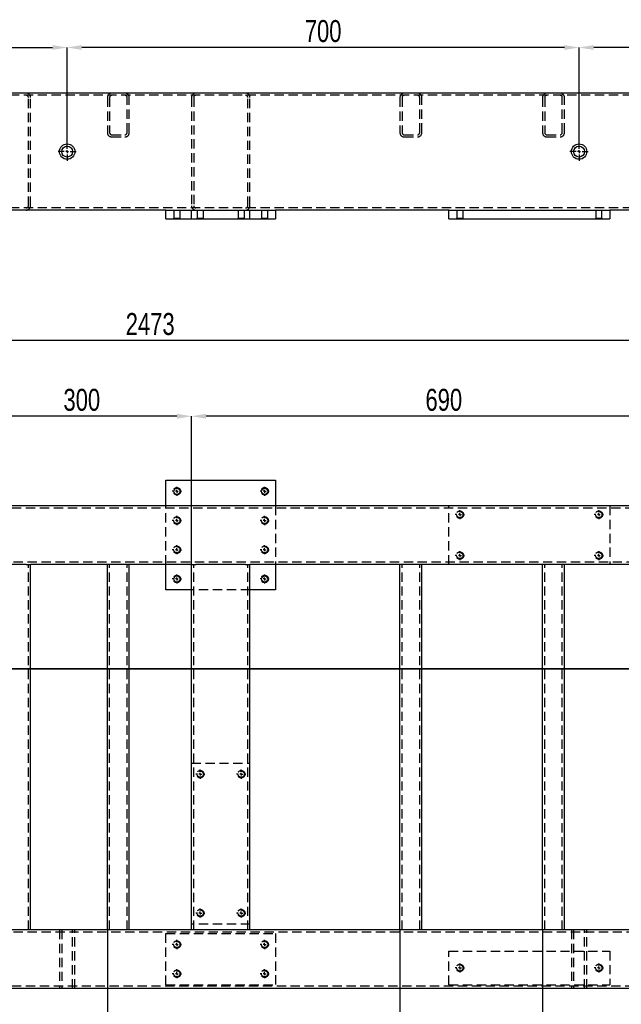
# Model space of a CAD drawing. Header units: millimetres. Extents: x 5 to 589, y 5 to 415.
# Tile 5 of 14: x 187 to 269, y 88 to 223. Entities that reach past the tile are written whole.
import ezdxf

# ---------------------------------------------------------------- set-up
doc = ezdxf.new("R2010")
doc.units = ezdxf.units.MM
doc.header["$PDSIZE"] = -1
doc.linetypes.add('CENTERX2', pattern=[20.32, 12.7, -2.54, 2.54, -2.54])
doc.linetypes.add('HIDDEN', pattern=[1.905, 1.27, -0.635])
for name, color, linetype in [('COTES', 1, 'Continuous'), ('TRAIT-MIXTES', 3, 'CENTERX2'), ('TRAIT-TIRET', 2, 'HIDDEN')]:
    doc.layers.add(name, color=color, linetype=linetype)
doc.layers.add('TRAIT-FORT', color=4, linetype='Continuous', lineweight=25)
doc.styles.add('SLDTEXTSTYLE0', font='TXT', dxfattribs={"width": 0.75})
doc.dimstyles.new('SLDDIMSTYLE0', dxfattribs={"dimtxt": 3, "dimasz": 2, "dimexe": 0, "dimexo": 0.0625, "dimgap": 0.75, "dimtad": 1, "dimdec": 0, "dimlfac": 10, "dimrnd": 1e-09, "dimzin": 12, "dimdsep": 46, "dimtxsty": 'SLDTEXTSTYLE0', "dimsah": 1, "dimcen": 0.09, "dimadec": 0, "dimazin": 3, "dimtfac": 1, "dimtdec": 0, "dimtofl": 0, "dimtmove": 0, "dimatfit": 3, "dimfxl": 1, "dimfrac": 2, "dimtolj": 1, "dimtzin": 12, "dimarcsym": 0})

# ---------------------------------------------------------------- blocks, each defined once
blk = doc.blocks.new('_D_1')
at = {"layer": 'COTES', "color": 0, "lineweight": -2, "transparency": 16777216}
for p, q in [((81.08, 156.17), (81.08, 178.74)), ((326.38, 178.74), (83.08, 178.74)), ((328.38, 156.17), (328.38, 178.74))]:
    blk.add_line(p, q, dxfattribs=at)
at = {"layer": 'COTES', "color": 0, "transparency": 16777216}
for points in [[(83.08, 179.07), (83.08, 178.41), (81.08, 178.74)], [(326.38, 179.07), (326.38, 178.41), (328.38, 178.74)]]:
    blk.add_solid(points, dxfattribs=at)
at = {"layer": 'Defpoints', "color": 0, "transparency": 16777216}
for p in [(81.08, 178.74), (81.08, 156.11), (328.38, 156.11)]:
    blk.add_point(p, dxfattribs=at)
at = {"layer": 'COTES', "color": 0, "transparency": 16777216, "insert": (204.73, 182.49), "char_height": 3, "attachment_point": 2, "style": 'SLDTEXTSTYLE0'}
blk.add_mtext('\\A1;2473', dxfattribs=at)
blk = doc.blocks.new('_D_5')
at = {"layer": 'COTES', "color": 0, "lineweight": -2, "transparency": 16777216}
for p, q in [((180.38, 148.17), (180.38, 168.37)), ((208.38, 168.37), (182.38, 168.37)), ((210.38, 148.17), (210.38, 168.37))]:
    blk.add_line(p, q, dxfattribs=at)
at = {"layer": 'COTES', "color": 0, "transparency": 16777216}
for points in [[(182.38, 168.71), (182.38, 168.04), (180.38, 168.37)], [(208.38, 168.71), (208.38, 168.04), (210.38, 168.37)]]:
    blk.add_solid(points, dxfattribs=at)
at = {"layer": 'Defpoints', "color": 0, "transparency": 16777216}
for p in [(180.38, 168.37), (180.38, 148.11), (210.38, 148.11)]:
    blk.add_point(p, dxfattribs=at)
at = {"layer": 'COTES', "color": 0, "transparency": 16777216, "insert": (195.38, 172.12), "char_height": 3, "attachment_point": 2, "style": 'SLDTEXTSTYLE0'}
blk.add_mtext('\\A1;300', dxfattribs=at)
blk = doc.blocks.new('_D_6')
at = {"layer": 'COTES', "color": 0, "lineweight": -2, "transparency": 16777216}
for p, q in [((210.38, 148.17), (210.38, 168.37)), ((277.38, 168.37), (212.38, 168.37)), ((279.38, 148.17), (279.38, 168.37))]:
    blk.add_line(p, q, dxfattribs=at)
at = {"layer": 'COTES', "color": 0, "transparency": 16777216}
for points in [[(212.38, 168.71), (212.38, 168.04), (210.38, 168.37)], [(277.38, 168.71), (277.38, 168.04), (279.38, 168.37)]]:
    blk.add_solid(points, dxfattribs=at)
at = {"layer": 'Defpoints', "color": 0, "transparency": 16777216}
for p in [(210.38, 168.37), (210.38, 148.11), (279.38, 148.11)]:
    blk.add_point(p, dxfattribs=at)
at = {"layer": 'COTES', "color": 0, "transparency": 16777216, "insert": (244.88, 172.12), "char_height": 3, "attachment_point": 2, "style": 'SLDTEXTSTYLE0'}
blk.add_mtext('\\A1;690', dxfattribs=at)
blk = doc.blocks.new('_D_11')
at = {"layer": 'COTES', "color": 0, "lineweight": -2, "transparency": 16777216}
for p, q in [((153.21, 98.04), (153.21, 74.94)), ((198.88, 98.04), (198.88, 74.94)), ((196.88, 74.94), (155.21, 74.94))]:
    blk.add_line(p, q, dxfattribs=at)
at = {"layer": 'COTES', "color": 0, "transparency": 16777216}
for points in [[(155.21, 75.27), (155.21, 74.61), (153.21, 74.94)], [(196.88, 75.27), (196.88, 74.61), (198.88, 74.94)]]:
    blk.add_solid(points, dxfattribs=at)
at = {"layer": 'Defpoints', "color": 0, "transparency": 16777216}
for p in [(153.21, 98.11), (198.88, 98.11), (153.21, 74.94)]:
    blk.add_point(p, dxfattribs=at)
at = {"layer": 'COTES', "color": 0, "transparency": 16777216, "insert": (176.05, 78.69), "char_height": 3, "attachment_point": 2, "style": 'SLDTEXTSTYLE0'}
blk.add_mtext('\\A1;457', dxfattribs=at)
blk = doc.blocks.new('_D_12')
at = {"layer": 'COTES', "color": 0, "lineweight": -2, "transparency": 16777216}
for p, q in [((198.88, 98.04), (198.88, 74.94)), ((238.88, 98.04), (238.88, 74.94)), ((236.88, 74.94), (200.88, 74.94))]:
    blk.add_line(p, q, dxfattribs=at)
at = {"layer": 'COTES', "color": 0, "transparency": 16777216}
for points in [[(200.88, 75.27), (200.88, 74.61), (198.88, 74.94)], [(236.88, 75.27), (236.88, 74.61), (238.88, 74.94)]]:
    blk.add_solid(points, dxfattribs=at)
at = {"layer": 'Defpoints', "color": 0, "transparency": 16777216}
for p in [(198.88, 98.11), (238.88, 98.11), (198.88, 74.94)]:
    blk.add_point(p, dxfattribs=at)
at = {"layer": 'COTES', "color": 0, "transparency": 16777216, "insert": (218.88, 78.69), "char_height": 3, "attachment_point": 2, "style": 'SLDTEXTSTYLE0'}
blk.add_mtext('\\A1;400', dxfattribs=at)
blk = doc.blocks.new('_D_13')
at = {"layer": 'COTES', "color": 0, "lineweight": -2, "transparency": 16777216}
for p, q in [((238.88, 98.04), (238.88, 74.94)), ((258.38, 98.04), (258.38, 74.94)), ((256.38, 74.94), (240.88, 74.94))]:
    blk.add_line(p, q, dxfattribs=at)
at = {"layer": 'COTES', "color": 0, "transparency": 16777216}
for points in [[(240.88, 75.27), (240.88, 74.61), (238.88, 74.94)], [(256.38, 75.27), (256.38, 74.61), (258.38, 74.94)]]:
    blk.add_solid(points, dxfattribs=at)
at = {"layer": 'Defpoints', "color": 0, "transparency": 16777216}
for p in [(238.88, 98.11), (258.38, 98.11), (238.88, 74.94)]:
    blk.add_point(p, dxfattribs=at)
at = {"layer": 'COTES', "color": 0, "transparency": 16777216, "insert": (248.63, 78.69), "char_height": 3, "attachment_point": 2, "style": 'SLDTEXTSTYLE0'}
blk.add_mtext('\\A1;195', dxfattribs=at)
blk = doc.blocks.new('_D_14')
at = {"layer": 'COTES', "color": 0, "lineweight": -2, "transparency": 16777216}
for p, q in [((258.38, 98.04), (258.38, 74.94)), ((300.88, 98.04), (300.88, 74.94)), ((298.88, 74.94), (260.38, 74.94))]:
    blk.add_line(p, q, dxfattribs=at)
at = {"layer": 'COTES', "color": 0, "transparency": 16777216}
for points in [[(260.38, 75.27), (260.38, 74.61), (258.38, 74.94)], [(298.88, 75.27), (298.88, 74.61), (300.88, 74.94)]]:
    blk.add_solid(points, dxfattribs=at)
at = {"layer": 'Defpoints', "color": 0, "transparency": 16777216}
for p in [(258.38, 98.11), (300.88, 98.11), (258.38, 74.94)]:
    blk.add_point(p, dxfattribs=at)
at = {"layer": 'COTES', "color": 0, "transparency": 16777216, "insert": (279.63, 78.69), "char_height": 3, "attachment_point": 2, "style": 'SLDTEXTSTYLE0'}
blk.add_mtext('\\A1;425', dxfattribs=at)
blk = doc.blocks.new('SW_CENTERMARKSYMBOL_4')
at = {"layer": 'TRAIT-MIXTES', "color": 0}
for p, q in [((-0.4, 0), (-0.625, 0)), ((0, 0), (-0.2, 0)), ((0, 0.4), (0, 0.625)), ((0, 0), (0, 0.2)), ((0, 0), (0, -0.2)), ((0, 0), (0.2, 0)), ((0.4, 0), (0.625, 0)), ((0, -0.4), (0, -0.625))]:
    blk.add_line(p, q, dxfattribs=at)
blk = doc.blocks.new('SW_CENTERMARKSYMBOL_5')
at = {"layer": 'TRAIT-MIXTES', "color": 0}
for p, q in [((-0.4, 0), (-0.625, 0)), ((0, 0), (-0.2, 0)), ((0, 0.4), (0, 0.625)), ((0, 0), (0, 0.2)), ((0, 0), (0, -0.2)), ((0, 0), (0.2, 0)), ((0.4, 0), (0.625, 0)), ((0, -0.4), (0, -0.625))]:
    blk.add_line(p, q, dxfattribs=at)
blk = doc.blocks.new('SW_CENTERMARKSYMBOL_6')
at = {"layer": 'TRAIT-MIXTES', "color": 0}
for p, q in [((-0.4, 0), (-0.625, 0)), ((0, 0), (-0.2, 0)), ((0, 0.4), (0, 0.625)), ((0, 0), (0, 0.2)), ((0, 0), (0, -0.2)), ((0, 0), (0.2, 0)), ((0.4, 0), (0.625, 0)), ((0, -0.4), (0, -0.625))]:
    blk.add_line(p, q, dxfattribs=at)
blk = doc.blocks.new('SW_CENTERMARKSYMBOL_7')
at = {"layer": 'TRAIT-MIXTES', "color": 0}
for p, q in [((-0.4, 0), (-0.625, 0)), ((0, 0), (-0.2, 0)), ((0, 0.4), (0, 0.625)), ((0, 0), (0, 0.2)), ((0, 0), (0, -0.2)), ((0, 0), (0.2, 0)), ((0.4, 0), (0.625, 0)), ((0, -0.4), (0, -0.625))]:
    blk.add_line(p, q, dxfattribs=at)
blk = doc.blocks.new('SW_CENTERMARKSYMBOL_8')
at = {"layer": 'TRAIT-MIXTES', "color": 0}
for p, q in [((-0.4, 0), (-0.625, 0)), ((0, 0), (-0.2, 0)), ((0, 0.4), (0, 0.625)), ((0, 0), (0, 0.2)), ((0, 0), (0, -0.2)), ((0, 0), (0.2, 0)), ((0.4, 0), (0.625, 0)), ((0, -0.4), (0, -0.625))]:
    blk.add_line(p, q, dxfattribs=at)
blk = doc.blocks.new('SW_CENTERMARKSYMBOL_9')
at = {"layer": 'TRAIT-MIXTES', "color": 0}
for p, q in [((-0.4, 0), (-0.625, 0)), ((0, 0), (-0.2, 0)), ((0, 0.4), (0, 0.625)), ((0, 0), (0, 0.2)), ((0, 0), (0, -0.2)), ((0, 0), (0.2, 0)), ((0.4, 0), (0.625, 0)), ((0, -0.4), (0, -0.625))]:
    blk.add_line(p, q, dxfattribs=at)
blk = doc.blocks.new('SW_CENTERMARKSYMBOL_10')
at = {"layer": 'TRAIT-MIXTES', "color": 0}
for p, q in [((-0.4, 0), (-0.625, 0)), ((0, 0), (-0.2, 0)), ((0, 0.4), (0, 0.625)), ((0, 0), (0, 0.2)), ((0, 0), (0, -0.2)), ((0, 0), (0.2, 0)), ((0.4, 0), (0.625, 0)), ((0, -0.4), (0, -0.625))]:
    blk.add_line(p, q, dxfattribs=at)
blk = doc.blocks.new('SW_CENTERMARKSYMBOL_11')
at = {"layer": 'TRAIT-MIXTES', "color": 0}
for p, q in [((-0.4, 0), (-0.625, 0)), ((0, 0), (-0.2, 0)), ((0, 0.4), (0, 0.625)), ((0, 0), (0, 0.2)), ((0, 0), (0, -0.2)), ((0, 0), (0.2, 0)), ((0.4, 0), (0.625, 0)), ((0, -0.4), (0, -0.625))]:
    blk.add_line(p, q, dxfattribs=at)
blk = doc.blocks.new('SW_CENTERMARKSYMBOL_12')
at = {"layer": 'TRAIT-MIXTES', "color": 0}
for p, q in [((-0.4, 0), (-0.625, 0)), ((0, 0), (-0.2, 0)), ((0, 0.4), (0, 0.625)), ((0, 0), (0, 0.2)), ((0, 0), (0, -0.2)), ((0, 0), (0.2, 0)), ((0.4, 0), (0.625, 0)), ((0, -0.4), (0, -0.625))]:
    blk.add_line(p, q, dxfattribs=at)
blk = doc.blocks.new('SW_CENTERMARKSYMBOL_13')
at = {"layer": 'TRAIT-MIXTES', "color": 0}
for p, q in [((-0.4, 0), (-0.625, 0)), ((0, 0), (-0.2, 0)), ((0, 0.4), (0, 0.625)), ((0, 0), (0, 0.2)), ((0, 0), (0, -0.2)), ((0, 0), (0.2, 0)), ((0.4, 0), (0.625, 0)), ((0, -0.4), (0, -0.625))]:
    blk.add_line(p, q, dxfattribs=at)
blk = doc.blocks.new('SW_CENTERMARKSYMBOL_14')
at = {"layer": 'TRAIT-MIXTES', "color": 0}
for p, q in [((-0.4, 0), (-0.625, 0)), ((0, 0), (-0.2, 0)), ((0, 0.4), (0, 0.625)), ((0, 0), (0, 0.2)), ((0, 0), (0, -0.2)), ((0, 0), (0.2, 0)), ((0.4, 0), (0.625, 0)), ((0, -0.4), (0, -0.625))]:
    blk.add_line(p, q, dxfattribs=at)
blk = doc.blocks.new('SW_CENTERMARKSYMBOL_15')
at = {"layer": 'TRAIT-MIXTES', "color": 0}
for p, q in [((-0.4, 0), (-0.625, 0)), ((0, 0), (-0.2, 0)), ((0, 0.4), (0, 0.625)), ((0, 0), (0, 0.2)), ((0, 0), (0, -0.2)), ((0, 0), (0.2, 0)), ((0.4, 0), (0.625, 0)), ((0, -0.4), (0, -0.625))]:
    blk.add_line(p, q, dxfattribs=at)
blk = doc.blocks.new('SW_CENTERMARKSYMBOL_16')
at = {"layer": 'TRAIT-MIXTES', "color": 0}
for p, q in [((-0.4, 0), (-0.625, 0)), ((0, 0), (-0.2, 0)), ((0, 0.4), (0, 0.625)), ((0, 0), (0, 0.2)), ((0, 0), (0, -0.2)), ((0, 0), (0.2, 0)), ((0.4, 0), (0.625, 0)), ((0, -0.4), (0, -0.625))]:
    blk.add_line(p, q, dxfattribs=at)
blk = doc.blocks.new('SW_CENTERMARKSYMBOL_17')
at = {"layer": 'TRAIT-MIXTES', "color": 0}
for p, q in [((-0.4, 0), (-0.625, 0)), ((0, 0), (-0.2, 0)), ((0, 0.4), (0, 0.625)), ((0, 0), (0, 0.2)), ((0, 0), (0, -0.2)), ((0, 0), (0.2, 0)), ((0.4, 0), (0.625, 0)), ((0, -0.4), (0, -0.625))]:
    blk.add_line(p, q, dxfattribs=at)
blk = doc.blocks.new('SW_CENTERMARKSYMBOL_47')
at = {"layer": 'TRAIT-MIXTES', "color": 0}
for p, q in [((-0.4, 0), (-0.625, 0)), ((0, 0), (-0.2, 0)), ((0, 0.4), (0, 0.625)), ((0, 0), (0, 0.2)), ((0, 0), (0, -0.2)), ((0, 0), (0.2, 0)), ((0.4, 0), (0.625, 0)), ((0, -0.4), (0, -0.625))]:
    blk.add_line(p, q, dxfattribs=at)
blk = doc.blocks.new('SW_CENTERMARKSYMBOL_48')
at = {"layer": 'TRAIT-MIXTES', "color": 0}
for p, q in [((-0.4, 0), (-0.625, 0)), ((0, 0), (-0.2, 0)), ((0, 0.4), (0, 0.625)), ((0, 0), (0, 0.2)), ((0, 0), (0, -0.2)), ((0, 0), (0.2, 0)), ((0.4, 0), (0.625, 0)), ((0, -0.4), (0, -0.625))]:
    blk.add_line(p, q, dxfattribs=at)
blk = doc.blocks.new('SW_CENTERMARKSYMBOL_49')
at = {"layer": 'TRAIT-MIXTES', "color": 0}
for p, q in [((-0.4, 0), (-0.625, 0)), ((0, 0), (-0.2, 0)), ((0, 0.4), (0, 0.625)), ((0, 0), (0, 0.2)), ((0, 0), (0, -0.2)), ((0, 0), (0.2, 0)), ((0.4, 0), (0.625, 0)), ((0, -0.4), (0, -0.625))]:
    blk.add_line(p, q, dxfattribs=at)
blk = doc.blocks.new('SW_CENTERMARKSYMBOL_50')
at = {"layer": 'TRAIT-MIXTES', "color": 0}
for p, q in [((-0.4, 0), (-0.625, 0)), ((0, 0), (-0.2, 0)), ((0, 0.4), (0, 0.625)), ((0, 0), (0, 0.2)), ((0, 0), (0, -0.2)), ((0, 0), (0.2, 0)), ((0.4, 0), (0.625, 0)), ((0, -0.4), (0, -0.625))]:
    blk.add_line(p, q, dxfattribs=at)
blk = doc.blocks.new('SW_CENTERMARKSYMBOL_59')
at = {"layer": 'TRAIT-MIXTES', "color": 0}
for p, q in [((-0.4, 0), (-0.625, 0)), ((0, 0), (-0.2, 0)), ((0, 0.4), (0, 0.625)), ((0, 0), (0, 0.2)), ((0, 0), (0, -0.2)), ((0, 0), (0.2, 0)), ((0.4, 0), (0.625, 0)), ((0, -0.4), (0, -0.625))]:
    blk.add_line(p, q, dxfattribs=at)
blk = doc.blocks.new('SW_CENTERMARKSYMBOL_60')
at = {"layer": 'TRAIT-MIXTES', "color": 0}
for p, q in [((-0.4, 0), (-0.625, 0)), ((0, 0), (-0.2, 0)), ((0, 0.4), (0, 0.625)), ((0, 0), (0, 0.2)), ((0, 0), (0, -0.2)), ((0, 0), (0.2, 0)), ((0.4, 0), (0.625, 0)), ((0, -0.4), (0, -0.625))]:
    blk.add_line(p, q, dxfattribs=at)
blk = doc.blocks.new('SW_CENTERMARKSYMBOL_61')
at = {"layer": 'TRAIT-MIXTES', "color": 0}
for p, q in [((-0.4, 0), (-0.625, 0)), ((0, 0), (-0.2, 0)), ((0, 0.4), (0, 0.625)), ((0, 0), (0, 0.2)), ((0, 0), (0, -0.2)), ((0, 0), (0.2, 0)), ((0.4, 0), (0.625, 0)), ((0, -0.4), (0, -0.625))]:
    blk.add_line(p, q, dxfattribs=at)
blk = doc.blocks.new('SW_CENTERMARKSYMBOL_62')
at = {"layer": 'TRAIT-MIXTES', "color": 0}
for p, q in [((-0.4, 0), (-0.625, 0)), ((0, 0), (-0.2, 0)), ((0, 0.4), (0, 0.625)), ((0, 0), (0, 0.2)), ((0, 0), (0, -0.2)), ((0, 0), (0.2, 0)), ((0.4, 0), (0.625, 0)), ((0, -0.4), (0, -0.625))]:
    blk.add_line(p, q, dxfattribs=at)
blk = doc.blocks.new('_D_68')
at = {"layer": 'COTES', "color": 0, "lineweight": -2, "transparency": 16777216}
for p, q in [((113.38, 205.88), (113.38, 218.81)), ((115.38, 218.81), (191.38, 218.81)), ((193.38, 205.88), (193.38, 218.81))]:
    blk.add_line(p, q, dxfattribs=at)
at = {"layer": 'COTES', "color": 0, "transparency": 16777216}
for points in [[(115.38, 219.14), (115.38, 218.48), (113.38, 218.81)], [(191.38, 219.14), (191.38, 218.48), (193.38, 218.81)]]:
    blk.add_solid(points, dxfattribs=at)
at = {"layer": 'Defpoints', "color": 0, "transparency": 16777216}
for p in [(193.38, 218.81), (113.38, 205.82), (193.38, 205.82)]:
    blk.add_point(p, dxfattribs=at)
at = {"layer": 'COTES', "color": 0, "transparency": 16777216, "insert": (153.38, 222.56), "char_height": 3, "attachment_point": 2, "style": 'SLDTEXTSTYLE0'}
blk.add_mtext('\\A1;800', dxfattribs=at)
blk = doc.blocks.new('_D_69')
at = {"layer": 'COTES', "color": 0, "lineweight": -2, "transparency": 16777216}
for p, q in [((263.38, 205.88), (263.38, 218.81)), ((308.38, 218.81), (265.38, 218.81)), ((310.38, 205.88), (310.38, 218.81))]:
    blk.add_line(p, q, dxfattribs=at)
at = {"layer": 'COTES', "color": 0, "transparency": 16777216}
for points in [[(265.38, 219.14), (265.38, 218.48), (263.38, 218.81)], [(308.38, 219.14), (308.38, 218.48), (310.38, 218.81)]]:
    blk.add_solid(points, dxfattribs=at)
at = {"layer": 'Defpoints', "color": 0, "transparency": 16777216}
for p in [(263.38, 218.81), (263.38, 205.82), (310.38, 205.82)]:
    blk.add_point(p, dxfattribs=at)
at = {"layer": 'COTES', "color": 0, "transparency": 16777216, "insert": (286.88, 222.56), "char_height": 3, "attachment_point": 2, "style": 'SLDTEXTSTYLE0'}
blk.add_mtext('\\A1;470', dxfattribs=at)
blk = doc.blocks.new('_D_70')
at = {"layer": 'COTES', "color": 0, "lineweight": -2, "transparency": 16777216}
for p, q in [((193.38, 205.88), (193.38, 218.81)), ((261.38, 218.81), (195.38, 218.81)), ((263.38, 205.88), (263.38, 218.81))]:
    blk.add_line(p, q, dxfattribs=at)
at = {"layer": 'COTES', "color": 0, "transparency": 16777216}
for points in [[(195.38, 219.14), (195.38, 218.48), (193.38, 218.81)], [(261.38, 219.14), (261.38, 218.48), (263.38, 218.81)]]:
    blk.add_solid(points, dxfattribs=at)
at = {"layer": 'Defpoints', "color": 0, "transparency": 16777216}
for p in [(193.38, 218.81), (193.38, 205.82), (263.38, 205.82)]:
    blk.add_point(p, dxfattribs=at)
at = {"layer": 'COTES', "color": 0, "transparency": 16777216, "insert": (228.38, 222.56), "char_height": 3, "attachment_point": 2, "style": 'SLDTEXTSTYLE0'}
blk.add_mtext('\\A1;700', dxfattribs=at)
blk = doc.blocks.new('SW_CENTERMARKSYMBOL_145')
at = {"layer": 'TRAIT-MIXTES', "color": 0}
for p, q in [((-0.4, 0), (-1.25, 0)), ((0, 0), (-0.2, 0)), ((0, 0.4), (0, 1.25)), ((0, 0), (0, 0.2)), ((0, 0), (0, -0.2)), ((0, 0), (0.2, 0)), ((0.4, 0), (1.25, 0)), ((0, -0.4), (0, -1.25))]:
    blk.add_line(p, q, dxfattribs=at)
blk = doc.blocks.new('SW_CENTERMARKSYMBOL_148')
at = {"layer": 'TRAIT-MIXTES', "color": 0}
for p, q in [((-0.4, 0), (-1.25, 0)), ((0, 0), (-0.2, 0)), ((0, 0.4), (0, 1.25)), ((0, 0), (0, 0.2)), ((0, 0), (0, -0.2)), ((0, 0), (0.2, 0)), ((0.4, 0), (1.25, 0)), ((0, -0.4), (0, -1.25))]:
    blk.add_line(p, q, dxfattribs=at)

msp = doc.modelspace()

# ---------------------------------------------------------------- linework, layer by layer
at = {"lineweight": 35}
msp.add_line((339.75, 133.83), (61.75, 133.83), dxfattribs=at)
at = {"layer": 'TRAIT-FORT', "lineweight": 25}
for p, q in [((327.78, 212.57), (81.68, 212.57)), ((206.88, 196.57), (92.58, 196.57)), ((206.88, 195.37), (206.88, 196.57)), ((206.88, 196.57), (221.88, 196.57)), ((206.88, 195.37), (221.88, 195.37)), ((221.88, 196.57), (221.88, 195.37)), ((245.58, 196.57), (221.88, 196.57)), ((245.58, 195.37), (245.58, 196.57)), ((245.58, 196.57), (267.58, 196.57)), ((245.58, 195.37), (267.58, 195.37)), ((267.58, 196.57), (267.58, 195.37)), ((271.18, 196.57), (267.58, 196.57)), ((206.88, 159.61), (221.88, 159.61)), ((206.88, 156.11), (206.88, 159.61)), ((221.88, 159.61), (221.88, 156.11)), ((328.38, 156.11), (81.08, 156.11)), ((187.78, 148.11), (180.98, 148.11)), ((187.78, 148.11), (188.38, 148.11)), ((198.88, 148.11), (188.38, 148.11)), ((188.38, 98.11), (188.38, 148.11)), ((198.88, 98.11), (198.88, 148.11)), ((199.48, 148.11), (198.88, 148.11)), ((201.28, 148.11), (199.48, 148.11)), ((201.88, 148.11), (201.28, 148.11)), ((210.38, 148.11), (201.88, 148.11)), ((201.88, 98.11), (201.88, 148.11)), ((206.88, 144.61), (206.88, 148.11)), ((210.38, 98.11), (210.38, 148.11)), ((210.38, 148.11), (210.98, 148.11)), ((217.78, 148.11), (210.98, 148.11)), ((217.78, 148.11), (218.38, 148.11)), ((238.88, 148.11), (218.38, 148.11)), ((218.38, 98.11), (218.38, 148.11)), ((221.88, 148.11), (221.88, 144.61)), ((238.88, 98.11), (238.88, 148.11)), ((239.48, 148.11), (238.88, 148.11)), ((241.28, 148.11), (239.48, 148.11)), ((241.88, 148.11), (241.28, 148.11)), ((258.38, 148.11), (241.88, 148.11)), ((241.88, 98.11), (241.88, 148.11)), ((258.38, 98.11), (258.38, 148.11)), ((258.98, 148.11), (258.38, 148.11)), ((260.78, 148.11), (258.98, 148.11)), ((261.38, 148.11), (260.78, 148.11)), ((279.38, 148.11), (261.38, 148.11)), ((261.38, 98.11), (261.38, 148.11)), ((210.38, 144.61), (206.88, 144.61)), ((221.88, 144.61), (218.38, 144.61)), ((187.78, 98.11), (180.98, 98.11)), ((188.38, 98.11), (187.78, 98.11)), ((198.88, 98.11), (188.38, 98.11)), ((199.48, 98.11), (198.88, 98.11)), ((201.28, 98.11), (199.48, 98.11)), ((201.88, 98.11), (201.28, 98.11)), ((210.38, 98.11), (201.88, 98.11)), ((210.98, 98.11), (210.38, 98.11)), ((217.78, 98.11), (210.98, 98.11)), ((218.38, 98.11), (217.78, 98.11)), ((238.88, 98.11), (218.38, 98.11)), ((239.48, 98.11), (238.88, 98.11)), ((241.28, 98.11), (239.48, 98.11)), ((241.88, 98.11), (241.28, 98.11)), ((258.38, 98.11), (241.88, 98.11)), ((258.98, 98.11), (258.38, 98.11)), ((260.78, 98.11), (258.98, 98.11)), ((261.38, 98.11), (260.78, 98.11)), ((279.38, 98.11), (261.38, 98.11)), ((328.38, 90.11), (81.08, 90.11))]:
    msp.add_line(p, q, dxfattribs=at)
for centre, radius in [((193.38, 204.57), 1.05), ((193.38, 204.57), 0.75), ((263.38, 204.57), 1.05), ((263.38, 204.57), 0.75), ((208.38, 158.11), 0.425), ((220.38, 158.11), 0.425), ((208.38, 146.11), 0.425), ((220.38, 146.11), 0.425)]:
    msp.add_circle(centre, radius, dxfattribs=at)
at = {"layer": 'TRAIT-TIRET'}
for p, q in [((327.78, 212.27), (81.68, 212.27)), ((188.08, 197.17), (188.08, 211.97)), ((188.38, 197.17), (188.38, 211.97)), ((198.88, 211.97), (198.88, 207.17)), ((199.18, 211.97), (199.18, 207.17)), ((201.58, 207.17), (201.58, 211.97)), ((201.88, 207.17), (201.88, 211.97)), ((210.38, 211.97), (210.38, 197.17)), ((210.68, 211.97), (210.68, 197.17)), ((218.08, 197.17), (218.08, 211.97)), ((218.38, 197.17), (218.38, 211.97)), ((238.88, 211.97), (238.88, 207.17)), ((239.18, 211.97), (239.18, 207.17)), ((241.58, 207.17), (241.58, 211.97)), ((241.88, 207.17), (241.88, 211.97)), ((258.38, 211.97), (258.38, 207.17)), ((258.68, 211.97), (258.68, 207.17)), ((261.08, 207.17), (261.08, 211.97)), ((261.38, 207.17), (261.38, 211.97)), ((199.48, 206.87), (201.28, 206.87)), ((199.48, 206.57), (201.28, 206.57)), ((239.48, 206.87), (241.28, 206.87)), ((239.48, 206.57), (241.28, 206.57)), ((258.98, 206.87), (260.78, 206.87)), ((258.98, 206.57), (260.78, 206.57)), ((327.78, 196.87), (81.68, 196.87)), ((207.96, 195.44), (207.88, 195.37)), ((207.96, 196.57), (207.96, 195.44)), ((208.81, 195.44), (207.96, 195.44)), ((208.81, 195.44), (208.81, 196.57)), ((208.88, 195.37), (208.81, 195.44)), ((210.38, 195.37), (210.38, 196.57)), ((211.16, 195.44), (211.08, 195.37)), ((211.16, 196.57), (211.16, 195.44)), ((212.01, 195.44), (211.16, 195.44)), ((212.01, 195.44), (212.01, 196.57)), ((212.08, 195.37), (212.01, 195.44)), ((216.76, 195.44), (216.68, 195.37)), ((216.76, 196.57), (216.76, 195.44)), ((217.61, 195.44), (216.76, 195.44)), ((217.61, 195.44), (217.61, 196.57)), ((217.68, 195.37), (217.61, 195.44)), ((218.38, 195.37), (218.38, 196.57)), ((219.96, 195.44), (219.88, 195.37)), ((219.96, 196.57), (219.96, 195.44)), ((220.81, 195.44), (219.96, 195.44)), ((220.81, 195.44), (220.81, 196.57)), ((220.88, 195.37), (220.81, 195.44)), ((246.66, 195.44), (246.58, 195.37)), ((246.66, 196.57), (246.66, 195.44)), ((247.51, 195.44), (246.66, 195.44)), ((247.51, 195.44), (247.51, 196.57)), ((247.58, 195.37), (247.51, 195.44)), ((265.66, 195.44), (265.58, 195.37)), ((265.66, 196.57), (265.66, 195.44)), ((266.51, 195.44), (265.66, 195.44)), ((266.51, 195.44), (266.51, 196.57)), ((266.58, 195.37), (266.51, 195.44)), ((328.08, 155.81), (81.38, 155.81)), ((206.88, 148.11), (206.88, 156.11)), ((221.88, 156.11), (221.88, 148.11)), ((245.58, 148.11), (245.58, 156.11)), ((267.58, 156.11), (267.58, 148.11)), ((320.68, 148.41), (88.78, 148.41)), ((188.08, 98.11), (188.08, 148.11)), ((199.18, 98.11), (199.18, 148.11)), ((201.58, 98.11), (201.58, 148.11)), ((210.68, 98.11), (210.68, 148.11)), ((218.08, 98.11), (218.08, 148.11)), ((239.18, 98.11), (239.18, 148.11)), ((241.58, 98.11), (241.58, 148.11)), ((258.68, 98.11), (258.68, 148.11)), ((261.08, 98.11), (261.08, 148.11)), ((218.38, 144.61), (210.38, 144.61)), ((210.38, 120.91), (218.38, 120.91)), ((218.38, 98.91), (210.38, 98.91)), ((320.68, 97.81), (88.78, 97.81)), ((192.33, 98.11), (192.33, 90.11)), ((192.33, 98.11), (192.33, 97.81)), ((192.63, 98.11), (192.63, 90.11)), ((194.13, 90.11), (194.13, 98.11)), ((194.43, 90.11), (194.43, 98.11)), ((194.43, 97.81), (194.43, 98.11)), ((206.88, 90.61), (206.88, 97.61)), ((206.88, 97.61), (221.88, 97.61)), ((221.88, 97.61), (221.88, 90.61)), ((262.33, 98.11), (262.33, 90.11)), ((262.33, 98.11), (262.33, 97.81)), ((262.63, 98.11), (262.63, 90.11)), ((264.13, 90.11), (264.13, 98.11)), ((264.43, 90.11), (264.43, 98.11)), ((264.43, 97.81), (264.43, 98.11)), ((245.58, 90.61), (245.58, 95.21)), ((245.58, 95.21), (267.58, 95.21)), ((267.58, 95.21), (267.58, 90.61)), ((328.08, 90.41), (81.38, 90.41)), ((192.33, 90.41), (192.33, 90.11)), ((194.43, 90.11), (194.43, 90.41)), ((206.88, 90.61), (221.88, 90.61)), ((245.58, 90.61), (267.58, 90.61)), ((262.33, 90.41), (262.33, 90.11)), ((264.43, 90.11), (264.43, 90.41)), ((193.38, 90.11), (192.33, 90.11)), ((194.43, 90.11), (193.38, 90.11)), ((263.38, 90.11), (262.33, 90.11)), ((264.43, 90.11), (263.38, 90.11))]:
    msp.add_line(p, q, dxfattribs=at)
for centre, radius in [((208.38, 158.11), 0.503), ((220.38, 158.11), 0.503), ((247.08, 154.91), 0.503), ((247.08, 154.91), 0.425), ((266.08, 154.91), 0.503), ((266.08, 154.91), 0.425), ((208.38, 154.11), 0.503), ((208.38, 154.11), 0.425), ((220.38, 154.11), 0.503), ((220.38, 154.11), 0.425), ((208.38, 150.11), 0.503), ((208.38, 150.11), 0.425), ((220.38, 150.11), 0.503), ((220.38, 150.11), 0.425), ((247.08, 149.31), 0.503), ((247.08, 149.31), 0.425), ((266.08, 149.31), 0.503), ((266.08, 149.31), 0.425), ((208.38, 146.11), 0.503), ((220.38, 146.11), 0.503), ((211.58, 119.41), 0.503), ((217.18, 119.41), 0.503), ((211.58, 119.41), 0.425), ((217.18, 119.41), 0.425), ((211.58, 100.41), 0.503), ((211.58, 100.41), 0.425), ((217.18, 100.41), 0.503), ((217.18, 100.41), 0.425), ((208.38, 96.11), 0.503), ((208.38, 96.11), 0.425), ((220.38, 96.11), 0.503), ((220.38, 96.11), 0.425), ((247.08, 92.91), 0.503), ((247.08, 92.91), 0.425), ((266.08, 92.91), 0.503), ((266.08, 92.91), 0.425), ((208.38, 92.11), 0.503), ((208.38, 92.11), 0.425), ((220.38, 92.11), 0.503), ((220.38, 92.11), 0.425)]:
    msp.add_circle(centre, radius, dxfattribs=at)
for centre, radius, start, end in [((187.78, 211.97), 0.6, 0, 90), ((187.78, 211.97), 0.3, 0, 90), ((199.48, 211.97), 0.6, 90, 180), ((199.48, 211.97), 0.3, 90, 180), ((201.28, 211.97), 0.6, 0, 90), ((201.28, 211.97), 0.3, 0, 90), ((210.98, 211.97), 0.6, 90, 180), ((210.98, 211.97), 0.3, 90, 180), ((217.78, 211.97), 0.6, 0, 90), ((217.78, 211.97), 0.3, 0, 90), ((239.48, 211.97), 0.6, 90, 180), ((239.48, 211.97), 0.3, 90, 180), ((241.28, 211.97), 0.6, 0, 90), ((241.28, 211.97), 0.3, 0, 90), ((258.98, 211.97), 0.6, 90, 180), ((258.98, 211.97), 0.3, 90, 180), ((260.78, 211.97), 0.6, 0, 90), ((260.78, 211.97), 0.3, 0, 90), ((199.48, 207.17), 0.6, 180, 270), ((199.48, 207.17), 0.3, 180, 270), ((201.28, 207.17), 0.3, 270, 0), ((201.28, 207.17), 0.6, 270, 0), ((239.48, 207.17), 0.6, 180, 270), ((239.48, 207.17), 0.3, 180, 270), ((241.28, 207.17), 0.6, 270, 0), ((241.28, 207.17), 0.3, 270, 0), ((258.98, 207.17), 0.6, 180, 270), ((258.98, 207.17), 0.3, 180, 270), ((260.78, 207.17), 0.3, 270, 0), ((260.78, 207.17), 0.6, 270, 0), ((187.78, 197.17), 0.6, 270, 0), ((187.78, 197.17), 0.3, 270, 0), ((210.98, 197.17), 0.6, 180, 270), ((210.98, 197.17), 0.3, 180, 270), ((217.78, 197.17), 0.6, 270, 0), ((217.78, 197.17), 0.3, 270, 0)]:
    msp.add_arc(centre, radius, start, end, dxfattribs=at)

# ---------------------------------------------------------------- block references
at = {"layer": 'TRAIT-MIXTES'}
for name, p in [('SW_CENTERMARKSYMBOL_148', (193.38, 204.57)), ('SW_CENTERMARKSYMBOL_145', (263.38, 204.57)), ('SW_CENTERMARKSYMBOL_14', (208.38, 158.11)), ('SW_CENTERMARKSYMBOL_13', (220.38, 158.11)), ('SW_CENTERMARKSYMBOL_61', (247.08, 154.91)), ('SW_CENTERMARKSYMBOL_60', (266.08, 154.91)), ('SW_CENTERMARKSYMBOL_15', (208.38, 154.11)), ('SW_CENTERMARKSYMBOL_12', (220.38, 154.11)), ('SW_CENTERMARKSYMBOL_16', (208.38, 150.11)), ('SW_CENTERMARKSYMBOL_11', (220.38, 150.11)), ('SW_CENTERMARKSYMBOL_62', (247.08, 149.31)), ('SW_CENTERMARKSYMBOL_59', (266.08, 149.31)), ('SW_CENTERMARKSYMBOL_17', (208.38, 146.11)), ('SW_CENTERMARKSYMBOL_10', (220.38, 146.11)), ('SW_CENTERMARKSYMBOL_5', (211.58, 119.41)), ('SW_CENTERMARKSYMBOL_4', (217.18, 119.41)), ('SW_CENTERMARKSYMBOL_7', (211.58, 100.41)), ('SW_CENTERMARKSYMBOL_6', (217.18, 100.41)), ('SW_CENTERMARKSYMBOL_49', (208.38, 96.11)), ('SW_CENTERMARKSYMBOL_48', (220.38, 96.11)), ('SW_CENTERMARKSYMBOL_9', (247.08, 92.91)), ('SW_CENTERMARKSYMBOL_8', (266.08, 92.91)), ('SW_CENTERMARKSYMBOL_50', (208.38, 92.11)), ('SW_CENTERMARKSYMBOL_47', (220.38, 92.11))]:
    msp.add_blockref(name, p, dxfattribs=at)

# ---------------------------------------------------------------- dimensions: what is measured, and where the dimension line sits
at = {"layer": 'COTES'}
for base, p1, p2, picture, middle in [((193.38, 218.81), (113.38, 205.82), (193.38, 205.82), '_D_68', (153.38, 218.81)), ((193.38, 218.81), (263.38, 205.82), (193.38, 205.82), '_D_70', (228.38, 218.81)), ((263.38, 218.81), (310.38, 205.82), (263.38, 205.82), '_D_69', (286.88, 218.81)), ((180.38, 168.37), (210.38, 148.11), (180.38, 148.11), '_D_5', (195.38, 168.37)), ((210.38, 168.37), (279.38, 148.11), (210.38, 148.11), '_D_6', (244.88, 168.37)), ((153.21, 74.94), (198.88, 98.11), (153.21, 98.11), '_D_11', (176.05, 74.94)), ((198.88, 74.94), (238.88, 98.11), (198.88, 98.11), '_D_12', (218.88, 74.94)), ((238.88, 74.94), (258.38, 98.11), (238.88, 98.11), '_D_13', (248.63, 74.94)), ((258.38, 74.94), (300.88, 98.11), (258.38, 98.11), '_D_14', (279.63, 74.94))]:
    dim = msp.add_linear_dim(base=base, p1=p1, p2=p2, dimstyle='SLDDIMSTYLE0', dxfattribs=at)
    dim.commit()
    dim.dimension.update_dxf_attribs({"geometry": picture, "text_midpoint": middle, "dimtype": 160})
dim = msp.add_linear_dim(base=(81.08, 178.74), p1=(328.38, 156.11), p2=(81.08, 156.11), angle=0, dimstyle='SLDDIMSTYLE0', dxfattribs=at)
dim.commit()
dim.dimension.update_dxf_attribs({"geometry": '_D_1', "text_midpoint": (204.73, 178.74), "dimtype": 160})

doc.saveas('drawing.dxf')
